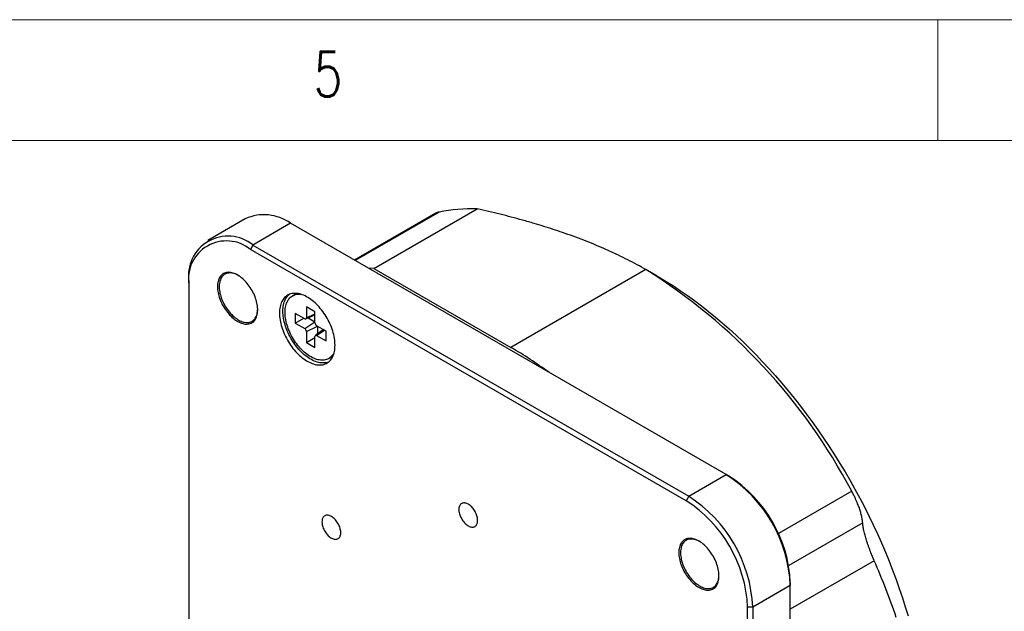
# Model space of a CAD drawing. Header units: millimetres. Extents: x 5 to 292, y 5 to 205.
# Tile 7 of 10: x 211 to 251, y 180 to 205. Entities that reach past the tile are written whole.
import ezdxf

# ---------------------------------------------------------------- set-up
doc = ezdxf.new("R2010")
doc.units = ezdxf.units.MM
doc.styles.add('SLDTEXTSTYLE0', font='TXT', dxfattribs={"width": 0.75, "bigfont": 'bigfont'})

msp = doc.modelspace()

# ---------------------------------------------------------------- linework, layer by layer
at = {"color": 7, "linetype": 'Continuous', "lineweight": 18}
for p, q in [((292, 205), (5, 205)), ((248.5, 200), (248.5, 205)), ((287, 200), (10, 200))]:
    msp.add_line(p, q, dxfattribs=at)
at = {"color": 7, "linetype": 'Continuous', "lineweight": 25}
for p, q in [((227.719, 196.98), (224.356, 195.039)), ((227.857, 197.028), (224.383, 195.023)), ((225.157, 194.699), (229.435, 197.168)), ((219.838, 196.75), (218.283, 195.852)), ((221.713, 196.564), (220.158, 195.666)), ((239.744, 186.155), (221.713, 196.564)), ((220.158, 195.666), (220.051, 195.483)), ((220.158, 195.666), (238.189, 185.257)), ((238.083, 185.074), (220.051, 195.483)), ((225.157, 194.699), (230.835, 191.421)), ((236.421, 194.646), (230.835, 191.421)), ((236.882, 194.379), (236.423, 194.645)), ((217.506, 194.135), (217.506, 194.013)), ((217.506, 194.013), (217.506, 173.191)), ((221.884, 193.612), (221.796, 193.561)), ((222.298, 192.609), (221.909, 192.834)), ((221.909, 192.834), (221.909, 192.425)), ((222.345, 192.603), (222.723, 192.77)), ((222.723, 192.895), (222.369, 193.099)), ((222.369, 193.099), (222.369, 192.65)), ((222.369, 192.65), (222.723, 192.821)), ((222.723, 192.446), (222.723, 192.895)), ((221.909, 192.425), (222.263, 192.629)), ((221.909, 192.425), (222.298, 192.201)), ((222.298, 192.201), (222.723, 192.489)), ((222.447, 192.648), (222.723, 192.489)), ((222.369, 192.078), (222.83, 192.302)), ((222.369, 192.078), (222.369, 191.629)), ((223.074, 192.161), (222.74, 191.918)), ((223.182, 192.099), (222.793, 192.323)), ((222.793, 191.915), (223.119, 192.136)), ((222.83, 192.302), (222.83, 191.984)), ((223.182, 191.691), (223.182, 192.099)), ((222.369, 191.629), (222.723, 191.833)), ((222.369, 191.629), (222.723, 191.425)), ((222.723, 191.425), (222.723, 191.874)), ((222.793, 191.915), (223.182, 191.691)), ((223.296, 190.963), (223.384, 191.014)), ((238.189, 185.257), (239.744, 186.155)), ((239.744, 186.155), (239.85, 186.094)), ((244.936, 185.467), (241.9, 183.714)), ((238.189, 185.257), (238.083, 185.074)), ((245.39, 184.156), (242.33, 182.39)), ((245.87, 182.587), (242.396, 180.581)), ((242.396, 181.562), (240.84, 180.664)), ((242.396, 181.685), (242.396, 181.562)), ((242.396, 160.741), (242.396, 181.562)), ((240.84, 180.664), (240.628, 180.664)), ((240.628, 159.843), (240.628, 180.664)), ((240.84, 180.664), (240.84, 159.843))]:
    msp.add_line(p, q, dxfattribs=at)
at = {"color": 7, "linetype": 'Continuous', "lineweight": 25, "flags": 128}
for points in [[(218.69, 193.941), (218.692, 193.882), (218.696, 193.821), (218.704, 193.759), (218.715, 193.695), (218.729, 193.631), (218.745, 193.566), (218.765, 193.501), (218.787, 193.436), (218.812, 193.37), (218.84, 193.305), (218.87, 193.241), (218.903, 193.177), (218.938, 193.115), (218.975, 193.053), (219.015, 192.994), (219.056, 192.936), (219.098, 192.88), (219.143, 192.826), (219.189, 192.774), (219.236, 192.726), (219.284, 192.679), (219.333, 192.636), (219.382, 192.596), (219.433, 192.559), (219.483, 192.525), (219.534, 192.495), (219.584, 192.469), (219.635, 192.446), (219.685, 192.427), (219.734, 192.411), (219.783, 192.4), (219.83, 192.393), (219.877, 192.389), (219.922, 192.39), (219.965, 192.395), (220.007, 192.403), (220.048, 192.416), (220.086, 192.432), (220.122, 192.452), (220.156, 192.476), (220.187, 192.504), (220.216, 192.535), (220.243, 192.57), (220.267, 192.608), (220.288, 192.649), (220.306, 192.693), (220.321, 192.74), (220.333, 192.79), (220.342, 192.842), (220.349, 192.896), (220.352, 192.953), (220.352, 193.012), (220.349, 193.072), (220.342, 193.133), (220.333, 193.196), (220.321, 193.26), (220.306, 193.325), (220.288, 193.39), (220.267, 193.455), (220.243, 193.521), (220.216, 193.586), (220.187, 193.651), (220.156, 193.715), (220.122, 193.778), (220.086, 193.84), (220.048, 193.9), (220.007, 193.959), (219.965, 194.016), (219.922, 194.071), (219.877, 194.124), (219.83, 194.174), (219.783, 194.221), (219.734, 194.266), (219.685, 194.308), (219.635, 194.347), (219.584, 194.382), (219.534, 194.414), (219.483, 194.442), (219.433, 194.467), (219.382, 194.488), (219.333, 194.505), (219.284, 194.518), (219.236, 194.528), (219.189, 194.533), (219.143, 194.534), (219.098, 194.532), (219.056, 194.525), (219.015, 194.515), (218.975, 194.5), (218.938, 194.482), (218.903, 194.46), (218.87, 194.434), (218.84, 194.405), (218.812, 194.372), (218.787, 194.335), (218.765, 194.296), (218.745, 194.253), (218.729, 194.207), (218.715, 194.159), (218.704, 194.108), (218.696, 194.055), (218.692, 193.999), (218.69, 193.941)], [(219.539, 194.411), (219.519, 194.421), (219.47, 194.445), (219.421, 194.466), (219.373, 194.482), (219.325, 194.495), (219.278, 194.503), (219.232, 194.508), (219.188, 194.509), (219.145, 194.506), (219.103, 194.499), (219.063, 194.488), (219.025, 194.473), (218.99, 194.454), (218.956, 194.431), (218.925, 194.405), (218.896, 194.375), (218.87, 194.342), (218.846, 194.306), (218.825, 194.266), (218.807, 194.223), (218.792, 194.177), (218.78, 194.129), (218.771, 194.078), (218.764, 194.025), (218.761, 193.97), (218.761, 193.913), (218.764, 193.854), (218.771, 193.794), (218.78, 193.732), (218.792, 193.67), (218.807, 193.607), (218.825, 193.543), (218.846, 193.479), (218.87, 193.415), (218.896, 193.352), (218.925, 193.289), (218.956, 193.226), (218.99, 193.165), (219.025, 193.105), (219.063, 193.046), (219.103, 192.989), (219.145, 192.934), (219.188, 192.881), (219.232, 192.831), (219.278, 192.782), (219.325, 192.737), (219.373, 192.695), (219.421, 192.655), (219.47, 192.619), (219.519, 192.586), (219.569, 192.557), (219.618, 192.531), (219.667, 192.508), (219.716, 192.49), (219.764, 192.475), (219.812, 192.465), (219.858, 192.458), (219.903, 192.455), (219.947, 192.456), (219.989, 192.462), (220.03, 192.471), (220.069, 192.484), (220.106, 192.501), (220.14, 192.521), (220.173, 192.546), (220.203, 192.574), (220.231, 192.605), (220.255, 192.64), (220.278, 192.678), (220.297, 192.72), (220.314, 192.764), (220.327, 192.811), (220.338, 192.86), (220.346, 192.912), (220.35, 192.967), (220.352, 193.003)], [(225.157, 194.699), (224.976, 194.7), (224.944, 194.699)], [(236.882, 194.379), (236.968, 194.329), (237.262, 194.153), (237.555, 193.968), (237.848, 193.774), (238.139, 193.572), (238.431, 193.361), (238.721, 193.143), (239.009, 192.916), (239.297, 192.681), (239.582, 192.439), (239.866, 192.189), (240.148, 191.932), (240.427, 191.668), (240.705, 191.396), (240.979, 191.118), (241.251, 190.833), (241.519, 190.542), (241.785, 190.245), (242.047, 189.941), (242.305, 189.632), (242.56, 189.317), (242.811, 188.996), (243.058, 188.671), (243.301, 188.34), (243.539, 188.005), (243.773, 187.665), (244.002, 187.321), (244.226, 186.973), (244.445, 186.621), (244.659, 186.266), (244.868, 185.907), (245.071, 185.545), (245.268, 185.181), (245.46, 184.814), (245.646, 184.444), (245.825, 184.073), (245.999, 183.699), (246.167, 183.324), (246.328, 182.948), (246.482, 182.571), (246.63, 182.193), (246.772, 181.814), (246.906, 181.436), (247.034, 181.057), (247.155, 180.678), (247.268, 180.3)], [(221.255, 192.844), (221.257, 192.775), (221.261, 192.704), (221.269, 192.632), (221.28, 192.558), (221.293, 192.484), (221.31, 192.409), (221.329, 192.333), (221.352, 192.257), (221.377, 192.181), (221.404, 192.104), (221.435, 192.028), (221.468, 191.952), (221.503, 191.877), (221.541, 191.803), (221.582, 191.729), (221.624, 191.657), (221.668, 191.586), (221.715, 191.517), (221.763, 191.45), (221.813, 191.384), (221.864, 191.321), (221.917, 191.26), (221.972, 191.201), (222.027, 191.145), (222.083, 191.092), (222.141, 191.041), (222.198, 190.994), (222.257, 190.95), (222.316, 190.909), (222.375, 190.871), (222.434, 190.837), (222.493, 190.806), (222.552, 190.779), (222.61, 190.756), (222.668, 190.737), (222.726, 190.721), (222.782, 190.709), (222.837, 190.701), (222.892, 190.697), (222.944, 190.697), (222.996, 190.701), (223.046, 190.709), (223.094, 190.721), (223.141, 190.737), (223.185, 190.756), (223.227, 190.779), (223.268, 190.806), (223.305, 190.837), (223.341, 190.871), (223.374, 190.909), (223.404, 190.95), (223.432, 190.994), (223.457, 191.041), (223.48, 191.092), (223.499, 191.145), (223.516, 191.201), (223.529, 191.26), (223.54, 191.321), (223.547, 191.384), (223.552, 191.45), (223.553, 191.517), (223.552, 191.586), (223.547, 191.657), (223.54, 191.729), (223.529, 191.803), (223.516, 191.877), (223.499, 191.952), (223.48, 192.028), (223.457, 192.104), (223.432, 192.18), (223.404, 192.257), (223.374, 192.333), (223.341, 192.409), (223.305, 192.484), (223.268, 192.558), (223.227, 192.631), (223.185, 192.704), (223.141, 192.774), (223.094, 192.844), (223.046, 192.911), (222.996, 192.977), (222.944, 193.04), (222.892, 193.101), (222.837, 193.16), (222.782, 193.216), (222.726, 193.269), (222.668, 193.319), (222.61, 193.367), (222.552, 193.411), (222.493, 193.452), (222.434, 193.49), (222.375, 193.524), (222.316, 193.555), (222.257, 193.582), (222.198, 193.605), (222.141, 193.624), (222.083, 193.64), (222.027, 193.652), (221.972, 193.659), (221.917, 193.663), (221.864, 193.663), (221.813, 193.659), (221.763, 193.652), (221.715, 193.64), (221.668, 193.624), (221.624, 193.605), (221.582, 193.582), (221.541, 193.555), (221.503, 193.524), (221.468, 193.49), (221.435, 193.452), (221.404, 193.411), (221.377, 193.367), (221.352, 193.32), (221.329, 193.269), (221.31, 193.216), (221.293, 193.16), (221.28, 193.101), (221.269, 193.04), (221.261, 192.977), (221.257, 192.911), (221.255, 192.844)], [(223.285, 190.819), (223.282, 190.818), (223.236, 190.803), (223.187, 190.791), (223.137, 190.783), (223.086, 190.779), (223.033, 190.779), (222.979, 190.783), (222.923, 190.791), (222.867, 190.803), (222.81, 190.818), (222.752, 190.838), (222.693, 190.861), (222.635, 190.888), (222.575, 190.919), (222.516, 190.953), (222.457, 190.99), (222.398, 191.031), (222.34, 191.076), (222.282, 191.123), (222.225, 191.173), (222.168, 191.227), (222.113, 191.283), (222.059, 191.342), (222.006, 191.403), (221.954, 191.466), (221.904, 191.531), (221.856, 191.599), (221.81, 191.668), (221.765, 191.739), (221.723, 191.811), (221.683, 191.884), (221.645, 191.959), (221.609, 192.034), (221.576, 192.11), (221.546, 192.186), (221.518, 192.262), (221.493, 192.339), (221.471, 192.415), (221.451, 192.49), (221.435, 192.566), (221.421, 192.64), (221.411, 192.713), (221.403, 192.785), (221.398, 192.856), (221.397, 192.925), (221.398, 192.993), (221.403, 193.058), (221.411, 193.122), (221.421, 193.183), (221.435, 193.241), (221.451, 193.298), (221.471, 193.351), (221.493, 193.401), (221.518, 193.449), (221.546, 193.493), (221.576, 193.534), (221.609, 193.572), (221.645, 193.606), (221.666, 193.623)], [(223.518, 191.212), (223.51, 191.195), (223.485, 191.151), (223.457, 191.109), (223.427, 191.071), (223.394, 191.037), (223.358, 191.006), (223.321, 190.978), (223.281, 190.955), (223.238, 190.935), (223.194, 190.918), (223.148, 190.906), (223.101, 190.898), (223.051, 190.893), (223.001, 190.893), (222.948, 190.897), (222.895, 190.904), (222.841, 190.915), (222.786, 190.93), (222.73, 190.95), (222.674, 190.972), (222.617, 190.999), (222.56, 191.029), (222.503, 191.063), (222.446, 191.1), (222.39, 191.141), (222.334, 191.184), (222.278, 191.231), (222.224, 191.281), (222.17, 191.334), (222.117, 191.389), (222.066, 191.447), (222.016, 191.508), (221.967, 191.57), (221.92, 191.634), (221.875, 191.701), (221.832, 191.768), (221.791, 191.838), (221.752, 191.908), (221.715, 191.98), (221.681, 192.052), (221.649, 192.125), (221.62, 192.198), (221.594, 192.272), (221.57, 192.345), (221.549, 192.419), (221.531, 192.491), (221.516, 192.563), (221.504, 192.635), (221.495, 192.705), (221.489, 192.774), (221.486, 192.841), (221.486, 192.907), (221.489, 192.971), (221.495, 193.033), (221.504, 193.092), (221.516, 193.15), (221.531, 193.204), (221.549, 193.256), (221.57, 193.305), (221.594, 193.352), (221.62, 193.395), (221.649, 193.434), (221.681, 193.471), (221.715, 193.503), (221.752, 193.533), (221.791, 193.558), (221.832, 193.58), (221.875, 193.598), (221.92, 193.612), (221.967, 193.623), (222.016, 193.629), (222.066, 193.631), (222.117, 193.63), (222.123, 193.629)], [(228.678, 184.705), (228.68, 184.665), (228.684, 184.623), (228.692, 184.579), (228.702, 184.536), (228.716, 184.491), (228.732, 184.447), (228.75, 184.403), (228.772, 184.359), (228.795, 184.317), (228.821, 184.275), (228.848, 184.236), (228.878, 184.198), (228.908, 184.162), (228.94, 184.129), (228.973, 184.099), (229.007, 184.072), (229.041, 184.047), (229.076, 184.027), (229.11, 184.01), (229.144, 183.996), (229.177, 183.986), (229.21, 183.981), (229.241, 183.979), (229.271, 183.981), (229.3, 183.987), (229.326, 183.996), (229.351, 184.01), (229.373, 184.027), (229.393, 184.048), (229.411, 184.072), (229.426, 184.1), (229.437, 184.13), (229.447, 184.163), (229.453, 184.199), (229.456, 184.237), (229.456, 184.276), (229.453, 184.318), (229.447, 184.36), (229.437, 184.404), (229.426, 184.448), (229.411, 184.492), (229.393, 184.537), (229.373, 184.581), (229.351, 184.624), (229.326, 184.666), (229.3, 184.706), (229.271, 184.745), (229.241, 184.782), (229.21, 184.816), (229.177, 184.848), (229.144, 184.877), (229.11, 184.902), (229.076, 184.925), (229.041, 184.944), (229.007, 184.959), (228.973, 184.971), (228.94, 184.978), (228.908, 184.982), (228.878, 184.982), (228.848, 184.978), (228.821, 184.97), (228.795, 184.959), (228.772, 184.943), (228.75, 184.924), (228.732, 184.902), (228.716, 184.876), (228.702, 184.847), (228.692, 184.815), (228.684, 184.781), (228.68, 184.744), (228.678, 184.705)], [(223.014, 184.199), (223.015, 184.158), (223.02, 184.116), (223.027, 184.073), (223.038, 184.029), (223.051, 183.985), (223.067, 183.94), (223.086, 183.896), (223.107, 183.853), (223.131, 183.81), (223.156, 183.769), (223.184, 183.729), (223.213, 183.691), (223.244, 183.656), (223.276, 183.623), (223.309, 183.592), (223.343, 183.565), (223.377, 183.541), (223.411, 183.52), (223.446, 183.503), (223.48, 183.49), (223.513, 183.48), (223.545, 183.474), (223.577, 183.472), (223.607, 183.474), (223.635, 183.48), (223.662, 183.49), (223.687, 183.503), (223.709, 183.521), (223.729, 183.541), (223.746, 183.566), (223.761, 183.593), (223.773, 183.623), (223.782, 183.657), (223.788, 183.692), (223.791, 183.73), (223.791, 183.77), (223.788, 183.811), (223.782, 183.854), (223.773, 183.897), (223.761, 183.941), (223.746, 183.986), (223.729, 184.03), (223.709, 184.074), (223.687, 184.117), (223.662, 184.159), (223.635, 184.2), (223.607, 184.238), (223.577, 184.275), (223.545, 184.309), (223.513, 184.341), (223.48, 184.37), (223.446, 184.396), (223.411, 184.418), (223.377, 184.437), (223.343, 184.453), (223.309, 184.464), (223.276, 184.472), (223.244, 184.476), (223.213, 184.476), (223.184, 184.472), (223.156, 184.464), (223.131, 184.452), (223.107, 184.437), (223.086, 184.418), (223.067, 184.395), (223.051, 184.369), (223.038, 184.34), (223.027, 184.309), (223.02, 184.274), (223.015, 184.238), (223.014, 184.199)], [(237.782, 182.92), (237.784, 182.86), (237.788, 182.8), (237.796, 182.737), (237.807, 182.674), (237.821, 182.61), (237.837, 182.545), (237.857, 182.479), (237.879, 182.414), (237.904, 182.349), (237.932, 182.284), (237.962, 182.219), (237.995, 182.156), (238.03, 182.093), (238.067, 182.032), (238.106, 181.972), (238.147, 181.914), (238.19, 181.858), (238.235, 181.804), (238.281, 181.753), (238.328, 181.704), (238.376, 181.658), (238.425, 181.615), (238.474, 181.574), (238.525, 181.537), (238.575, 181.504), (238.626, 181.474), (238.676, 181.447), (238.727, 181.424), (238.777, 181.405), (238.826, 181.39), (238.875, 181.379), (238.922, 181.371), (238.969, 181.368), (239.014, 181.368), (239.057, 181.373), (239.099, 181.382), (239.14, 181.394), (239.178, 181.41), (239.214, 181.431), (239.248, 181.455), (239.279, 181.482), (239.308, 181.513), (239.335, 181.548), (239.358, 181.586), (239.379, 181.627), (239.398, 181.671), (239.413, 181.718), (239.425, 181.768), (239.434, 181.82), (239.44, 181.875), (239.443, 181.932), (239.443, 181.99), (239.44, 182.05), (239.434, 182.112), (239.425, 182.175), (239.413, 182.239), (239.398, 182.303), (239.379, 182.368), (239.358, 182.434), (239.335, 182.499), (239.308, 182.564), (239.279, 182.629), (239.248, 182.693), (239.214, 182.756), (239.178, 182.818), (239.14, 182.879), (239.099, 182.937), (239.057, 182.994), (239.014, 183.049), (238.969, 183.102), (238.922, 183.152), (238.875, 183.2), (238.826, 183.245), (238.777, 183.286), (238.727, 183.325), (238.676, 183.36), (238.626, 183.392), (238.575, 183.421), (238.525, 183.445), (238.474, 183.466), (238.425, 183.483), (238.376, 183.497), (238.328, 183.506), (238.281, 183.511), (238.235, 183.513), (238.19, 183.51), (238.147, 183.504), (238.106, 183.493), (238.067, 183.479), (238.03, 183.46), (237.995, 183.438), (237.962, 183.412), (237.932, 183.383), (237.904, 183.35), (237.879, 183.314), (237.857, 183.274), (237.837, 183.231), (237.821, 183.186), (237.807, 183.137), (237.796, 183.086), (237.788, 183.033), (237.784, 182.977), (237.782, 182.92)], [(238.631, 183.389), (238.611, 183.4), (238.562, 183.424), (238.513, 183.444), (238.464, 183.461), (238.417, 183.473), (238.37, 183.482), (238.324, 183.487), (238.28, 183.487), (238.236, 183.484), (238.195, 183.477), (238.155, 183.466), (238.117, 183.451), (238.082, 183.432), (238.048, 183.41), (238.017, 183.384), (237.988, 183.354), (237.962, 183.321), (237.938, 183.284), (237.917, 183.244), (237.899, 183.201), (237.884, 183.156), (237.872, 183.107), (237.862, 183.057), (237.856, 183.003), (237.853, 182.948), (237.853, 182.891), (237.856, 182.832), (237.862, 182.772), (237.872, 182.711), (237.884, 182.648), (237.899, 182.585), (237.917, 182.521), (237.938, 182.458), (237.962, 182.394), (237.988, 182.33), (238.017, 182.267), (238.048, 182.205), (238.082, 182.143), (238.117, 182.083), (238.155, 182.025), (238.195, 181.968), (238.236, 181.913), (238.28, 181.86), (238.324, 181.809), (238.37, 181.761), (238.417, 181.716), (238.464, 181.673), (238.513, 181.634), (238.562, 181.597), (238.611, 181.564), (238.661, 181.535), (238.71, 181.509), (238.759, 181.487), (238.808, 181.469), (238.856, 181.454), (238.904, 181.443), (238.95, 181.437), (238.995, 181.434), (239.039, 181.435), (239.081, 181.44), (239.122, 181.449), (239.161, 181.462), (239.198, 181.479), (239.232, 181.5), (239.265, 181.524), (239.295, 181.552), (239.322, 181.584), (239.347, 181.619), (239.37, 181.657), (239.389, 181.698), (239.406, 181.742), (239.419, 181.789), (239.43, 181.839), (239.438, 181.891), (239.442, 181.945), (239.444, 181.981)]]:
    msp.add_lwpolyline(points, dxfattribs=at)
at = {"color": 7, "linetype": 'Continuous', "lineweight": 25}
for centre, radius, start, end in [((220.616, 195.047), 1.873, 54.1436, 114.546), ((229.296, 189.775), 7.395, 88.9217, 101.2197), ((219.125, 194.393), 1.64, 50.9782, 189.0325), ((219.059, 194.262), 1.573, 50.8907, 189.12), ((223.667, 174.274), 24.035, 27.7556, 57.9509), ((222.138, 193.173), 0.507, 107.1232, 119.9584), ((222.326, 192.643), 0.0437, 230.7967, 9.214), ((222.876, 192.453), 0.154, 182.6055, 237.3945), ((222.216, 192.071), 0.154, 2.6055, 57.3945), ((222.766, 191.881), 0.0437, 50.7967, 189.214), ((222.201, 176.535), 17.209, 53.6373, 59.888), ((223.13, 191.454), 0.508, 300.0476, 312.86), ((236.647, 181.305), 5.754, 2.5614, 57.4386), ((236.873, 181.436), 5.528, 2.5827, 57.4173), ((235.106, 180.415), 5.528, 2.5827, 57.4173), ((235.092, 180.407), 5.754, 2.5614, 57.4386), ((218.7, 170.703), 29.655, 18.7572, 23.6235)]:
    msp.add_arc(centre, radius, start, end, dxfattribs=at)
for points, knots in [([(227.857, 197.028), (227.838, 197.024), (227.799, 197.015), (227.753, 196.999), (227.73, 196.986), (227.719, 196.98)], [0, 0, 0, 0, 0.353503, 0.708473, 1, 1, 1, 1]), ([(236.421, 194.646), (236.3, 194.715), (236.057, 194.853), (235.678, 195.051), (235.321, 195.228), (234.989, 195.383), (234.65, 195.535), (234.27, 195.696), (233.845, 195.866), (233.41, 196.029), (232.987, 196.179), (232.58, 196.315), (232.19, 196.439), (231.768, 196.567), (231.322, 196.696), (230.85, 196.824), (230.382, 196.944), (229.911, 197.059), (229.594, 197.132), (229.435, 197.168)], [0, 0, 0, 0, 0.061506, 0.123158, 0.18481, 0.231255, 0.2777, 0.33992, 0.401552, 0.464522, 0.527492, 0.581057, 0.63463, 0.688196, 0.753357, 0.814982, 0.876607, 0.938303, 1, 1, 1, 1]), ([(245.39, 184.156), (245.388, 184.177), (245.385, 184.219), (245.376, 184.291), (245.362, 184.37), (245.343, 184.456), (245.321, 184.543), (245.296, 184.63), (245.27, 184.714), (245.239, 184.803), (245.203, 184.899), (245.162, 185.003), (245.114, 185.113), (245.066, 185.216), (245.021, 185.307), (244.98, 185.388), (244.951, 185.441), (244.936, 185.467)], [0, 0, 0, 0, 0.07984, 0.159963, 0.240113, 0.320105, 0.399835, 0.462814, 0.525966, 0.589064, 0.651971, 0.72045, 0.789102, 0.857508, 0.904979, 0.952538, 1, 1, 1, 1]), ([(245.87, 182.587), (245.857, 182.618), (245.83, 182.68), (245.79, 182.775), (245.752, 182.87), (245.711, 182.974), (245.668, 183.087), (245.625, 183.207), (245.585, 183.323), (245.548, 183.435), (245.515, 183.541), (245.487, 183.642), (245.46, 183.74), (245.437, 183.837), (245.418, 183.929), (245.404, 184.013), (245.394, 184.09), (245.391, 184.134), (245.39, 184.156)], [0, 0, 0, 0, 0.046977, 0.094148, 0.141335, 0.188332, 0.250701, 0.313264, 0.375685, 0.439395, 0.503332, 0.567327, 0.631116, 0.704669, 0.778478, 0.852434, 0.926354, 1, 1, 1, 1])]:
    msp.add_open_spline(points, degree=3, knots=knots, dxfattribs=at)

# ---------------------------------------------------------------- texts
at = {"color": 7, "linetype": 'Continuous', "lineweight": 0, "insert": (222.667, 203.668), "char_height": 1.852, "attachment_point": 1, "style": 'SLDTEXTSTYLE0'}
msp.add_mtext('5', dxfattribs=at)

doc.saveas('drawing.dxf')
